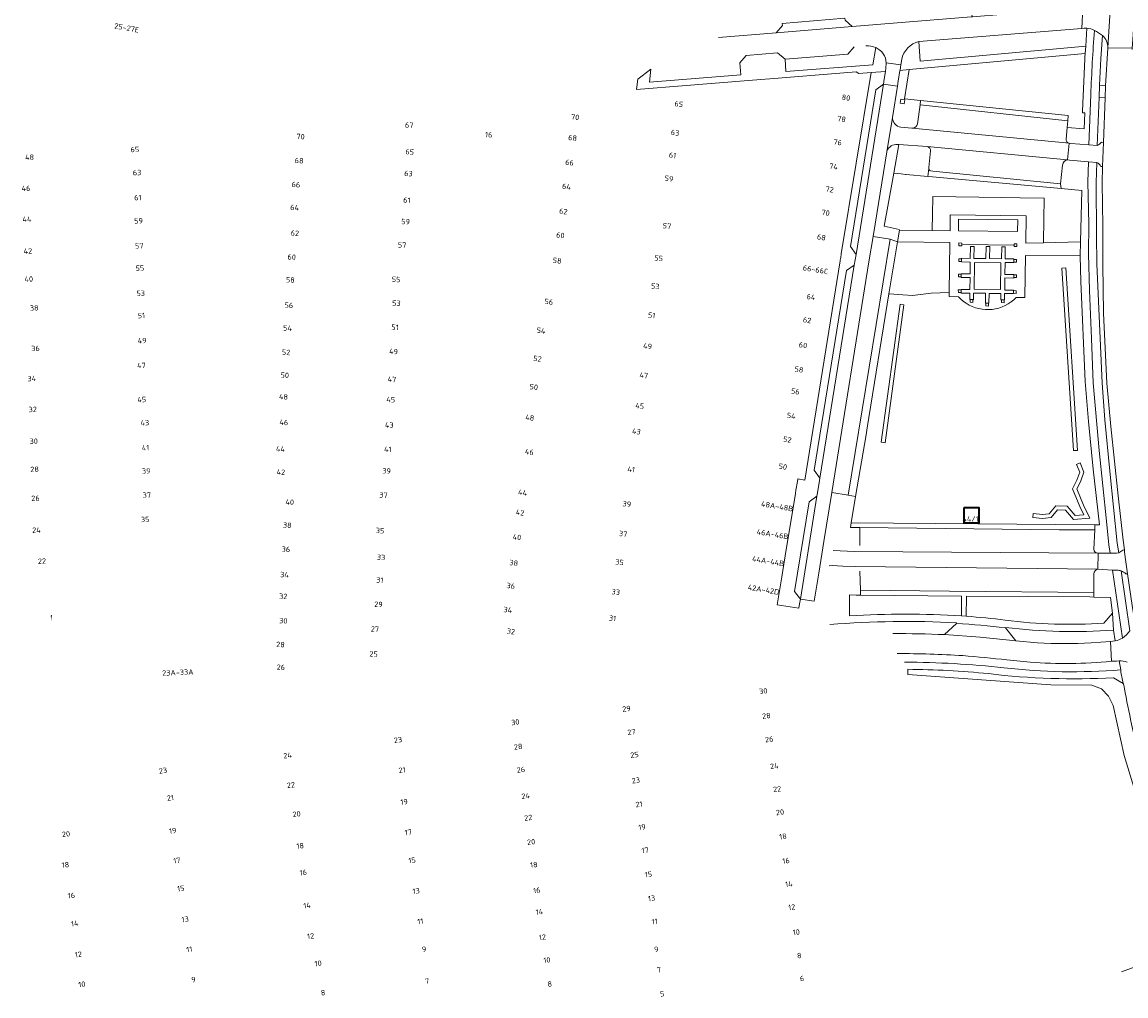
# Model space of a CAD drawing. Extents: x 150256 to 156914, y 461459 to 469481.
# Tile 48 of 256: x 152696 to 152973, y 463663 to 463907. Entities that reach past the tile are written whole.
import ezdxf
from ezdxf.enums import TextEntityAlignment as Align

# ---------------------------------------------------------------- set-up
doc = ezdxf.new("R2010")
doc.units = 0
doc.header["$LTSCALE"] = 0.75
for name, color, linetype, lineweight in [('B-RO-GR-BEPLANTING_CULTUUR_BODEMBEDEKKER-GV', 251, 'CONTINUOUS', 18), ('B-RO-GR-BEPLANTING_CULTUUR_HEESTERS-GV', 251, 'CONTINUOUS', 18), ('B-RO-GR-BEPLANTING_CULTUUR_ROOS-GV', 251, 'CONTINUOUS', 18), ('B-RO-GR-GROENVOORZIENING-GV', 251, 'CONTINUOUS', 18), ('B-RO-IE-TERREINAFSCHEIDING_KUNSTMATIG_HEKWERK-G', 251, 'IE-TERREINAFSCHEIDING-KUNSTMATIG', 18), ('B-RO-OG-BEBOUWING-GV', 6, 'CONTINUOUS', 35), ('B-RO-OG-BEBOUWING-T18', 1, 'CONTINUOUS', 18), ('B-RO-OG-TERREIN_CULTUURSCHEIDING-GV', 251, 'CONTINUOUS', 18), ('B-RO-OG-TERREIN_ONBEGROEID-GV', 251, 'CONTINUOUS', 18), ('B-RO-VH-VERHARDING_ASFALT-GV', 251, 'CONTINUOUS', 18), ('B-RO-VH-VERHARDING_BETONSTRAATSTEEN-GV', 251, 'CONTINUOUS', 18), ('B-RO-VH-VERHARDING_STRAATBAKSTEEN-GV', 251, 'CONTINUOUS', 18), ('B-RO-VH-VERHARDING_TEGEL-GV', 251, 'CONTINUOUS', 18)]:
    doc.layers.add(name, color=color, linetype=linetype, lineweight=lineweight)
doc.styles.add('NLCS-ISO-M200-T18', font='NLCS-ISO.ttf', dxfattribs={"height": 360})
doc.linetypes.add('IE-TERREINAFSCHEIDING-KUNSTMATIG', pattern='A,4,[82,NLCS.SHX,S=0.75,R=90,X=0,Y=0],4,-2', length=10)

msp = doc.modelspace()

# ---------------------------------------------------------------- linework, layer by layer
at = {"layer": 'B-RO-GR-BEPLANTING_CULTUUR_BODEMBEDEKKER-GV'}
for points in [[(152962.916, 463899.603), (152918.652, 463895.561), (152917.484, 463888.163), (152921.526, 463887.751)], [(152921.526, 463887.751), (152958.671, 463883.966), (152958.552, 463882.616), (152958.407, 463880.974), (152962.67, 463880.612), (152962.828, 463884.659), (152962.22, 463884.683)]]:
    msp.add_lwpolyline(points, dxfattribs=at)
msp.add_lwpolyline([(152962.22, 463884.683, -0.0038852), (152962.916, 463899.603)], format="xyb", dxfattribs=at)
at = {"layer": 'B-RO-GR-BEPLANTING_CULTUUR_HEESTERS-GV'}
msp.add_lwpolyline([(152924.44, 463855.084), (152924.444, 463855.326), (152924.51, 463859.08), (152924.588, 463863.605), (152941.942, 463863.39), (152946.573, 463863.32), (152952.587, 463863.241), (152952.53, 463857.804), (152952.473, 463852.183), (152952.471, 463851.967), (152961.711, 463852.206), (152962.064, 463865.124), (152956.886, 463865.6), (152924.547, 463868.573), (152923.393, 463868.679), (152917.876, 463869.187), (152917.77, 463869.197), (152916.663, 463869.299), (152914.788, 463869.471), (152913.508, 463862.128), (152912.393, 463856.167), (152916.169, 463855.319), (152916.22, 463855.2)], close=True, dxfattribs=at)
for points in [[(152938.592, 463743.624, 0.0217051), (152918.32, 463744.724)], [(152970.051, 463742.598, -0.0429775), (152938.592, 463743.624)], [(152976.441, 463723.174, -0.0177298), (152972.562, 463741.044)]]:
    msp.add_lwpolyline(points, format="xyb", dxfattribs=at)
for points in [[(152918.32, 463744.724), (152918.326, 463743.422), (152954.307, 463740.794), (152964.599, 463740.736), (152966.979, 463739.775), (152968.8, 463737.931), (152969.972, 463735.612), (152972.73, 463723.028), (152980.26, 463698.323), (152987.522, 463674.433)], [(152972.562, 463741.044), (152972.429, 463741.126), (152970.051, 463742.598)]]:
    msp.add_lwpolyline(points, dxfattribs=at)
at = {"layer": 'B-RO-GR-BEPLANTING_CULTUUR_ROOS-GV'}
msp.add_lwpolyline([(152952.471, 463851.967), (152952.473, 463852.183), (152952.53, 463857.804), (152952.587, 463863.241), (152946.573, 463863.32), (152941.942, 463863.39), (152924.588, 463863.605), (152924.51, 463859.08), (152924.444, 463855.326), (152924.44, 463855.084), (152928.94, 463855.02), (152929.01, 463859.05), (152948.04, 463858.8), (152947.97, 463851.85)], close=True, dxfattribs=at)
at = {"layer": 'B-RO-GR-GROENVOORZIENING-GV'}
for points in [[(152917.587, 463887.936), (152916.6, 463888.097), (152916.438, 463887.11), (152917.425, 463886.949)], [(152931.87, 463851.21), (152931.88, 463851.92), (152931.19, 463851.94), (152931.18, 463851.22)], [(152945.76, 463851.71), (152945.07, 463851.71), (152945.07, 463851.05), (152945.76, 463851.04)], [(152931.82, 463847.3), (152931.82, 463847.99), (152931.13, 463847.99), (152931.13, 463847.3)], [(152944.97, 463847.78), (152944.98, 463847.13), (152945.67, 463847.14), (152945.66, 463847.79)], [(152931.78, 463843.41), (152931.78, 463844.09), (152931.09, 463844.09), (152931.09, 463843.41)], [(152944.94, 463843.9), (152944.94, 463843.22), (152945.63, 463843.22), (152945.63, 463843.9)], [(152931.7, 463840.19), (152931.01, 463840.16), (152931.04, 463839.45), (152931.73, 463839.47)], [(152944.874, 463839.29), (152945.56, 463839.26), (152945.59, 463839.94), (152944.9, 463839.97)], [(152934.69, 463837.69), (152934.02, 463837.71), (152933.99, 463837.03), (152934.66, 463837)], [(152938.61, 463836.77), (152937.92, 463836.78), (152937.91, 463836.09), (152938.6, 463836.08)], [(152942.54, 463837.61), (152941.85, 463837.62), (152941.84, 463836.93), (152942.53, 463836.92)]]:
    msp.add_lwpolyline(points, close=True, dxfattribs=at)
msp.add_lwpolyline([(152923.172, 463876.175), (152916.047, 463876.694), (152914.788, 463869.471), (152916.663, 463869.299), (152917.77, 463869.197), (152917.876, 463869.187), (152923.393, 463868.679), (152923.62, 463870.645), (152923.649, 463870.896), (152924.067, 463875.08)], dxfattribs=at)
msp.add_lwpolyline([(152924.067, 463875.08, 0.400995), (152923.172, 463876.175)], format="xyb", dxfattribs=at)
at = {"layer": 'B-RO-IE-TERREINAFSCHEIDING_KUNSTMATIG_HEKWERK-G'}
for points in [[(152932.155, 463851.516), (152944.915, 463851.35)], [(152972.73, 463723.028), (152969.972, 463735.612), (152968.8, 463737.931), (152966.979, 463739.775), (152964.599, 463740.736), (152954.307, 463740.794), (152918.326, 463743.422)], [(152972.077, 463668.64), (152979.847, 463671.463), (152987.522, 463674.433), (152980.26, 463698.323), (152972.73, 463723.028)]]:
    msp.add_lwpolyline(points, dxfattribs=at)
at = {"layer": 'B-RO-OG-BEBOUWING-GV'}
msp.add_lwpolyline([(152932.434, 463785.305), (152932.422, 463781.539), (152936.292, 463781.527), (152936.304, 463785.293)], close=True, dxfattribs=at)
at = {"layer": 'B-RO-OG-TERREIN_CULTUURSCHEIDING-GV'}
for points in [[(152870.712, 463903.592), (152885.266, 463904.771), (152886.798, 463906.631), (152886.723, 463907.142), (152902.526, 463908.463), (152902.546, 463907.939), (152904.375, 463906.364), (152934.242, 463908.773), (152934.555, 463908.798), (152934.462, 463909.193), (152934.335, 463909.579), (152934.174, 463909.951), (152933.98, 463910.308), (152933.755, 463910.646), (152933.501, 463910.963)], [(152967.268, 463904.082), (152966.875, 463898.324), (152966.544, 463891.592), (152968.015, 463891.496), (152968.586, 463900.999)], [(152904.82, 463901.288), (152903.231, 463899.427), (152887.481, 463898.149), (152887.703, 463895.056), (152909.537, 463896.753), (152910.282, 463901.102)], [(152966.425, 463888.544), (152965.922, 463876.445)], [(152967.01, 463877.252), (152967.492, 463877.24), (152967.903, 463888.477), (152966.425, 463888.544)], [(152965.872, 463872.19), (152965.696, 463867.125), (152965.744, 463853.878), (152965.877, 463846.732), (152967.146, 463816.717), (152967.862, 463807.455), (152969.12, 463794.557), (152970.97, 463776.473), (152971.34, 463774.012)], [(152972.783, 463774.742), (152972.502, 463777.209), (152971.195, 463788.381), (152969.369, 463805.778), (152968.396, 463816.65), (152967.555, 463834.278), (152967.335, 463846.545), (152967.336, 463856.279), (152967.208, 463866.986), (152967.292, 463871.183), (152966.854, 463871.206)], [(152972.395, 463774.709), (152972.783, 463774.742)], [(152971.959, 463769.496), (152974.15, 463754.393)], [(152975.164, 463758.127), (152974.743, 463760.732), (152973.571, 463768.766), (152973.118, 463768.734)], [(152931.864, 463763.151), (152906.42, 463763.383), (152905.346, 463763.393), (152903.679, 463763.464), (152903.667, 463758.182)], [(152931.839, 463758.169), (152931.864, 463763.151)], [(152967.584, 463756.304), (152969.761, 463758.815), (152969.316, 463762.781), (152965.09, 463762.88), (152964.077, 463762.904), (152933.103, 463763.14), (152933.034, 463758.064)], [(152927.541, 463753.43), (152930.552, 463756.234)], [(152930.552, 463756.234), (152930.557, 463756.421)], [(152942.905, 463755.256), (152942.853, 463755.114), (152945.509, 463751.9)], [(152964.456, 463751.393), (152969.249, 463751.751), (152970.481, 463751.849), (152970.038, 463754.585)], [(152945.509, 463751.9), (152950.957, 463751.396)], [(152949.052, 463746.504), (152943.246, 463747.087)], [(152971.853, 463744.571), (152971.437, 463746.861), (152970.751, 463746.8), (152969.497, 463746.731)]]:
    msp.add_lwpolyline(points, dxfattribs=at)
for points in [[(152962.046, 463905.898), (152921.099, 463902.625), (152921.461, 463897.642), (152959.352, 463901.13), (152963.038, 463901.399), (152963.352, 463905.934), (152962.631, 463905.946)], [(152899.196, 463789.177), (152903.299, 463788.513), (152913.869, 463852.88), (152909.604, 463853.604), (152908.566, 463847.177)], [(152913.591, 463839.156), (152913.749, 463839.146), (152917.05, 463838.93), (152919.48, 463838.73), (152924.17, 463839.3), (152928.743, 463839.46), (152928.9, 463852.05), (152915.73, 463852.21)], [(152965.375, 463781.084), (152966.536, 463781.077), (152964.896, 463795.089), (152963.751, 463807.064), (152962.922, 463817.131), (152961.8, 463842.233), (152961.631, 463848.724), (152947.884, 463848.811), (152947.77, 463838.2), (152945.602, 463838.23), (152944.976, 463837.632), (152944.306, 463837.094), (152943.592, 463836.616), (152942.839, 463836.201), (152942.053, 463835.853), (152941.24, 463835.573), (152940.407, 463835.365), (152939.558, 463835.229), (152938.7, 463835.166), (152937.841, 463835.178), (152936.986, 463835.264), (152936.141, 463835.423), (152935.313, 463835.654), (152934.508, 463835.956), (152933.732, 463836.326), (152932.991, 463836.762), (152932.29, 463837.259), (152931.635, 463837.815), (152931.03, 463838.426), (152928.73, 463838.44), (152928.743, 463839.46), (152924.17, 463839.3), (152919.48, 463838.73), (152917.05, 463838.93), (152913.749, 463839.146), (152913.591, 463839.156), (152908.073, 463805.48), (152907.824, 463803.666), (152905.216, 463788.19), (152904.099, 463781.561), (152935.912, 463781.27)], [(152957.069, 463845.613), (152958.067, 463845.677), (152961.012, 463799.772), (152960.014, 463799.708)], [(152957.069, 463845.613), (152960.014, 463799.708), (152961.012, 463799.772), (152958.067, 463845.677)], [(152911.631, 463801.832), (152916.367, 463836.51), (152917.358, 463836.375), (152912.628, 463801.696)], [(152911.631, 463801.832), (152912.628, 463801.696), (152917.358, 463836.375), (152916.367, 463836.51)], [(152949.85, 463783.88), (152949.745, 463782.885), (152952.173, 463782.63), (152954.382, 463782.885), (152955.994, 463784.836), (152957.945, 463784.751), (152959.982, 463782.376), (152964.054, 463782.715), (152962.527, 463786.024), (152960.83, 463790.096), (152961.763, 463791.877), (152962.611, 463794.338), (152961.654, 463796.622), (152960.731, 463796.235), (152961.542, 463794.303), (152960.842, 463792.275), (152959.726, 463790.144), (152961.611, 463785.622), (152962.547, 463783.593), (152960.408, 463783.415), (152958.422, 463785.731), (152955.54, 463785.857), (152953.868, 463783.832), (152952.168, 463783.636)], [(152949.85, 463783.88), (152952.168, 463783.636), (152953.868, 463783.832), (152955.54, 463785.857), (152958.422, 463785.731), (152960.408, 463783.415), (152962.547, 463783.593), (152961.611, 463785.622), (152959.726, 463790.144), (152960.842, 463792.275), (152961.542, 463794.303), (152960.731, 463796.235), (152961.654, 463796.622), (152962.611, 463794.338), (152961.763, 463791.877), (152960.83, 463790.096), (152962.527, 463786.024), (152964.054, 463782.715), (152959.982, 463782.376), (152957.945, 463784.751), (152955.994, 463784.836), (152954.382, 463782.885), (152952.173, 463782.63), (152949.745, 463782.885)], [(152932.434, 463785.305), (152936.304, 463785.293), (152936.292, 463781.527), (152932.422, 463781.539)]]:
    msp.add_lwpolyline(points, close=True, dxfattribs=at)
for points in [[(152968.586, 463900.999, 0.2205991), (152967.268, 463904.082)], [(152910.282, 463901.102, 0.1066145), (152907.788, 463901.502)], [(152965.922, 463876.445, 0.1080724), (152967.01, 463877.252)], [(152966.854, 463871.206, 0.1342827), (152965.872, 463872.19)], [(152971.34, 463774.012, 0.0844478), (152972.395, 463774.709)], [(152973.118, 463768.734, 0.0983801), (152971.959, 463769.496)], [(152903.667, 463758.182, -0.0284325), (152931.839, 463758.169)], [(152930.557, 463756.421, 0.0328081), (152898.766, 463755.972)], [(152933.034, 463758.064, -0.014978), (152942.783, 463757.076)], [(152942.783, 463757.076, 0.0470957), (152967.584, 463756.304)], [(152914.591, 463753.704, -0.0106549), (152927.541, 463753.43)], [(152970.038, 463754.585, -0.0492757), (152942.905, 463755.256)], [(152950.957, 463751.396, 0.0322246), (152964.456, 463751.393)], [(152932.145, 463748.17, 0.0137208), (152915.674, 463748.692)], [(152943.246, 463747.087, 0.0078416), (152932.145, 463748.17)], [(152917.528, 463746.542, -0.0259647), (152942.483, 463745.084)], [(152942.483, 463745.084, 0.0480418), (152971.853, 463744.571)], [(152969.497, 463746.731, -0.0425039), (152949.052, 463746.504)]]:
    msp.add_lwpolyline(points, format="xyb", dxfattribs=at)
at = {"layer": 'B-RO-OG-TERREIN_ONBEGROEID-GV'}
msp.add_lwpolyline([(152935.08, 463847), (152935.01, 463840.36), (152941.61, 463840.27), (152941.71, 463846.91)], close=True, dxfattribs=at)
at = {"layer": 'B-RO-VH-VERHARDING_ASFALT-GV'}
for points in [[(152970.075, 463924.231), (152970.044, 463922.705), (152969.594, 463916.762), (152969.192, 463910.477), (152968.586, 463900.999), (152974.755, 463900.899), (152974.888, 463903.112), (152975.793, 463917.576), (152976.051, 463922.04), (152976.276, 463925.032)], [(152974.739, 463900.637), (152974.755, 463900.899), (152968.586, 463900.999), (152968.015, 463891.496), (152967.903, 463888.477), (152967.492, 463877.24), (152967.292, 463871.183), (152967.208, 463866.986), (152967.336, 463856.279), (152967.335, 463846.545), (152967.555, 463834.278), (152968.396, 463816.65), (152969.369, 463805.778), (152971.195, 463788.381), (152972.502, 463777.209), (152972.783, 463774.742)], [(152972.783, 463774.742), (152972.832, 463774.182), (152973.571, 463768.766), (152974.743, 463760.732), (152975.164, 463758.127), (152978.169, 463743.252), (152978.398, 463742.127)]]:
    msp.add_lwpolyline(points, dxfattribs=at)
at = {"layer": 'B-RO-VH-VERHARDING_BETONSTRAATSTEEN-GV'}
for points in [[(152968.586, 463900.999), (152969.192, 463910.477), (152969.594, 463916.762)], [(152963.687, 463911.347), (152962.354, 463911.091), (152962.046, 463905.898), (152962.631, 463905.946), (152963.352, 463905.934)], [(152958.407, 463880.974), (152958.552, 463882.616), (152921.393, 463886.707), (152920.792, 463881.926)], [(152914.449, 463883.5), (152913.039, 463874.834)], [(152915.28, 463876.68), (152916.045, 463876.694), (152916.047, 463876.694), (152923.172, 463876.175), (152958.488, 463872.847), (152958.854, 463877.005), (152919.447, 463880.787), (152919.309, 463880.794), (152916.612, 463881.038)], [(152919.447, 463880.787), (152958.854, 463877.005)], [(152958.146, 463878.021), (152958.407, 463880.974)], [(152958.488, 463872.847), (152923.172, 463876.175)], [(152924.067, 463875.08), (152923.649, 463870.896), (152923.62, 463870.645)], [(152958.854, 463877.005), (152958.488, 463872.847), (152958.958, 463872.769), (152963.74, 463872.35), (152965.872, 463872.19)], [(152965.922, 463876.445), (152963.814, 463876.596), (152959.282, 463876.969), (152958.854, 463877.005)], [(152966.854, 463871.206), (152967.292, 463871.183), (152967.492, 463877.24), (152967.01, 463877.252)], [(152924.018, 463870.061), (152924.588, 463870.004), (152956.752, 463866.793), (152957.243, 463871.518)], [(152965.315, 463779.805), (152956.355, 463779.831), (152906.257, 463780.356), (152906.289, 463775.815)], [(152965.084, 463774.901), (152965.315, 463779.805)], [(152898.544, 463770.745), (152899.32, 463770.784), (152902.01, 463770.695), (152905.094, 463770.593), (152966.113, 463769.862), (152966.164, 463773.918), (152966.054, 463773.919), (152966.043, 463773.92), (152904.87, 463774.38), (152904.845, 463774.38), (152899.529, 463774.635)], [(152904.87, 463774.38), (152966.043, 463773.92)], [(152969.197, 463773.939), (152966.678, 463773.928), (152966.164, 463773.918), (152966.113, 463769.862), (152969.774, 463769.663), (152970.918, 463769.648)], [(152973.118, 463768.734), (152973.571, 463768.766), (152972.832, 463774.182), (152972.783, 463774.742), (152972.395, 463774.709)], [(152966.113, 463769.862), (152905.094, 463770.593)], [(152906.307, 463769.359), (152906.396, 463764.637), (152928.78, 463764.347), (152965.096, 463763.999), (152965.122, 463768.731)], [(152930.552, 463756.234), (152927.541, 463753.43)], [(152927.541, 463753.43), (152936.538, 463752.819), (152945.509, 463751.9), (152942.853, 463755.114)], [(152970.481, 463751.849), (152969.249, 463751.751), (152969.497, 463746.731), (152970.751, 463746.8), (152971.437, 463746.861)]]:
    msp.add_lwpolyline(points, dxfattribs=at)
for points in [[(152963.352, 463905.934, -0.1202378), (152965.223, 463905.409)], [(152965.223, 463905.409, -0.0740655), (152967.268, 463904.082)], [(152967.268, 463904.082, -0.2205991), (152968.586, 463900.999)], [(152916.612, 463881.038, -0.3479056), (152914.449, 463883.5)], [(152920.792, 463881.926, -0.3711602), (152919.447, 463880.787)], [(152958.854, 463877.005, -0.3700715), (152958.146, 463878.021)], [(152913.039, 463874.834, -0.3300855), (152915.28, 463876.68)], [(152923.172, 463876.175, -0.400995), (152924.067, 463875.08)], [(152967.01, 463877.252, -0.1080724), (152965.922, 463876.445)], [(152957.243, 463871.518, -0.3815068), (152958.488, 463872.847)], [(152923.62, 463870.645, 0.2810075), (152924.018, 463870.061)], [(152965.872, 463872.19, -0.1342827), (152966.854, 463871.206)], [(152966.043, 463773.92, -0.3804102), (152965.084, 463774.901)], [(152971.34, 463774.012, -0.046191), (152969.197, 463773.939)], [(152972.395, 463774.709, -0.0844478), (152971.34, 463774.012)], [(152965.122, 463768.731, -0.4127321), (152966.113, 463769.862)], [(152970.918, 463769.648, -0.0595509), (152971.959, 463769.496)], [(152971.959, 463769.496, -0.0983801), (152973.118, 463768.734)], [(152942.853, 463755.114, 0.0178918), (152930.552, 463756.234)], [(152974.15, 463754.393, -0.0949773), (152972.305, 463752.574)], [(152972.305, 463752.574, -0.0466412), (152970.481, 463751.849)], [(152971.437, 463746.861, -0.0651005), (152973.449, 463746.552)]]:
    msp.add_lwpolyline(points, format="xyb", dxfattribs=at)
msp.add_lwpolyline([(152912.212, 463891.88), (152910.279, 463890.447), (152903.9, 463851.067), (152905.313, 463849.077)], close=True, dxfattribs=at)
at = {"layer": 'B-RO-VH-VERHARDING_STRAATBAKSTEEN-GV'}
for points in [[(152921.099, 463902.625), (152962.046, 463905.898), (152962.354, 463911.091), (152960.675, 463910.898), (152949.524, 463910.014), (152947.405, 463909.82), (152942.735, 463909.454), (152934.555, 463908.798), (152934.242, 463908.773), (152904.375, 463906.364), (152885.266, 463904.771)], [(152910.282, 463901.102), (152909.537, 463896.753), (152887.703, 463895.056), (152887.481, 463898.149), (152885.581, 463899.738), (152877.689, 463899.111), (152876.083, 463897.246), (152876.33, 463894.218), (152853.369, 463892.346), (152853.734, 463895.623)], [(152912.913, 463897.208), (152916.594, 463896.72), (152916.806, 463898.148)], [(152853.734, 463895.623), (152850.44, 463893.147), (152850.149, 463890.552), (152855.286, 463890.955), (152857.414, 463891.127), (152881.356, 463893.016), (152883.656, 463893.228), (152905.363, 463894.983), (152906.034, 463894.581), (152909.123, 463894.813), (152912.703, 463895.08), (152912.836, 463895.935), (152912.913, 463897.208)], [(152945.509, 463751.9), (152936.538, 463752.819), (152927.541, 463753.43)], [(152950.957, 463751.396), (152945.509, 463751.9)], [(152969.497, 463746.731), (152969.249, 463751.751), (152964.456, 463751.393)], [(152943.246, 463747.087), (152949.052, 463746.504)]]:
    msp.add_lwpolyline(points, dxfattribs=at)
for points in [[(152907.788, 463901.502, -0.1066145), (152910.282, 463901.102)], [(152912.913, 463897.208, 0.2785045), (152910.282, 463901.102)], [(152910.282, 463901.102, -0.2785045), (152912.913, 463897.208)], [(152916.806, 463898.148, -0.2878018), (152921.099, 463902.625)], [(152927.541, 463753.43, 0.0106549), (152914.591, 463753.704)], [(152964.456, 463751.393, -0.0322246), (152950.957, 463751.396)], [(152915.674, 463748.692, -0.0137208), (152932.145, 463748.17)], [(152932.145, 463748.17, -0.0078416), (152943.246, 463747.087)], [(152949.052, 463746.504, 0.0425039), (152969.497, 463746.731)]]:
    msp.add_lwpolyline(points, format="xyb", dxfattribs=at)
for points in [[(152888.91, 463781.783), (152887.778, 463774.886), (152886.644, 463767.98), (152885.487, 463760.931), (152890.945, 463760.071), (152891.117, 463761.16), (152891.326, 463762.369), (152889.866, 463764.319), (152893.516, 463786.819), (152895.481, 463788.242), (152895.558, 463788.683), (152896.035, 463791.633), (152896.228, 463792.791), (152894.802, 463794.77), (152902.914, 463845.032), (152904.881, 463846.393), (152905.097, 463847.738), (152905.313, 463849.077), (152903.9, 463851.067), (152910.279, 463890.447), (152912.212, 463891.88), (152912.401, 463893.136), (152912.703, 463895.08), (152909.123, 463894.813), (152901.595, 463849.208), (152901.578, 463849.107), (152901.455, 463848.271), (152901.358, 463847.634), (152901.337, 463847.474), (152892.44, 463792.3), (152890.698, 463792.579), (152890.681, 463792.578), (152890.581, 463791.966), (152890.22, 463789.763), (152890.077, 463788.893)], [(152912.212, 463891.88), (152915.741, 463891.389), (152915.92, 463892.658), (152916.357, 463895.351), (152916.376, 463895.465), (152916.594, 463896.72), (152912.913, 463897.208), (152912.836, 463895.935), (152912.703, 463895.08), (152912.401, 463893.136)], [(152908.566, 463847.177), (152909.604, 463853.604), (152910.102, 463856.679), (152913.039, 463874.834), (152914.449, 463883.5), (152915.741, 463891.389), (152912.212, 463891.88), (152905.313, 463849.077), (152905.097, 463847.738), (152904.881, 463846.393), (152896.228, 463792.791), (152896.035, 463791.633), (152895.558, 463788.683), (152895.481, 463788.242), (152891.326, 463762.369), (152894.787, 463761.834), (152895.94, 463768.899), (152897.204, 463776.839), (152897.203, 463776.853), (152899.196, 463789.177)], [(152915.73, 463852.21), (152928.9, 463852.05), (152928.743, 463839.46), (152928.73, 463838.44), (152931.03, 463838.426), (152931.635, 463837.815), (152932.29, 463837.259), (152932.991, 463836.762), (152933.732, 463836.326), (152934.508, 463835.956), (152935.313, 463835.654), (152936.141, 463835.423), (152936.986, 463835.264), (152937.841, 463835.178), (152938.7, 463835.166), (152939.558, 463835.229), (152940.407, 463835.365), (152941.24, 463835.573), (152942.053, 463835.853), (152942.839, 463836.201), (152943.592, 463836.616), (152944.306, 463837.094), (152944.976, 463837.632), (152945.602, 463838.23), (152947.77, 463838.2), (152947.884, 463848.811), (152961.631, 463848.724), (152961.711, 463852.206), (152952.471, 463851.967), (152947.97, 463851.85), (152948.04, 463858.8), (152929.01, 463859.05), (152928.94, 463855.02), (152924.44, 463855.084), (152916.22, 463855.2)], [(152945.95, 463857.76), (152945.92, 463854.79), (152931.04, 463855), (152931.08, 463857.95)], [(152931.73, 463839.47), (152931.04, 463839.45), (152931.01, 463840.16), (152931.7, 463840.19), (152931.7, 463840.27), (152933.94, 463840.24), (152933.98, 463843.24), (152931.78, 463843.27), (152931.78, 463843.41), (152931.09, 463843.41), (152931.09, 463844.09), (152931.78, 463844.09), (152931.78, 463844.18), (152934, 463844.15), (152934.03, 463847.15), (152931.82, 463847.18), (152931.82, 463847.3), (152931.13, 463847.3), (152931.13, 463847.99), (152931.82, 463847.99), (152931.82, 463848.09), (152934.04, 463848.06), (152934.09, 463851.08), (152934.99, 463851.08), (152934.96, 463848.05), (152937.96, 463848.01), (152938.06, 463851.01), (152938.91, 463851.02), (152938.88, 463848.01), (152941.88, 463847.97), (152941.93, 463850.98), (152942.82, 463850.97), (152942.78, 463847.95), (152944.97, 463847.92), (152944.97, 463847.78), (152945.66, 463847.79), (152945.67, 463847.14), (152944.98, 463847.13), (152944.98, 463847.01), (152942.76, 463847.04), (152942.75, 463844.04), (152944.94, 463844.01), (152944.94, 463843.9), (152945.63, 463843.9), (152945.63, 463843.22), (152944.94, 463843.22), (152944.94, 463843.1), (152942.72, 463843.13), (152942.68, 463840.11), (152944.9, 463840.08), (152944.9, 463839.97), (152945.59, 463839.94), (152945.56, 463839.26), (152944.874, 463839.29), (152944.87, 463839.19), (152942.66, 463839.22), (152942.63, 463837.61), (152942.54, 463837.61), (152942.53, 463836.92), (152941.84, 463836.93), (152941.85, 463837.62), (152941.73, 463837.62), (152941.75, 463839.22), (152938.75, 463839.27), (152938.71, 463836.77), (152938.61, 463836.77), (152938.6, 463836.08), (152937.91, 463836.09), (152937.92, 463836.78), (152937.84, 463836.78), (152937.86, 463839.28), (152934.83, 463839.31), (152934.81, 463837.68), (152934.69, 463837.69), (152934.66, 463837), (152933.99, 463837.03), (152934.02, 463837.71), (152933.91, 463837.72), (152933.93, 463839.32), (152931.73, 463839.35)], [(152931.87, 463851.21), (152931.18, 463851.22), (152931.19, 463851.94), (152931.88, 463851.92)], [(152945.76, 463851.71), (152945.76, 463851.04), (152945.07, 463851.05), (152945.07, 463851.71)]]:
    msp.add_lwpolyline(points, close=True, dxfattribs=at)
at = {"layer": 'B-RO-VH-VERHARDING_TEGEL-GV'}
for points in [[(152963.352, 463905.934), (152963.038, 463901.399), (152962.916, 463899.603)], [(152966.425, 463888.544), (152966.544, 463891.592), (152966.875, 463898.324), (152967.268, 463904.082)], [(152962.916, 463899.603), (152963.038, 463901.399), (152959.352, 463901.13), (152921.461, 463897.642), (152921.099, 463902.625)], [(152916.806, 463898.148), (152916.594, 463896.72), (152916.376, 463895.465), (152916.357, 463895.351), (152918.652, 463895.561), (152962.916, 463899.603)], [(152920.792, 463881.926), (152921.393, 463886.707), (152921.526, 463887.751), (152917.484, 463888.163), (152918.652, 463895.561), (152916.357, 463895.351), (152915.92, 463892.658), (152915.741, 463891.389), (152914.449, 463883.5)], [(152958.854, 463877.005), (152959.282, 463876.969), (152963.814, 463876.596), (152964.333, 463889.301)], [(152964.333, 463889.301), (152963.814, 463876.596), (152965.922, 463876.445), (152966.425, 463888.544)], [(152962.22, 463884.683), (152962.828, 463884.659), (152962.67, 463880.612), (152958.407, 463880.974)], [(152916.612, 463881.038), (152919.309, 463880.794), (152919.447, 463880.787)], [(152958.407, 463880.974), (152958.146, 463878.021)], [(152913.039, 463874.834), (152910.102, 463856.679), (152909.604, 463853.604), (152913.869, 463852.88), (152915.73, 463852.21), (152916.22, 463855.2), (152916.169, 463855.319), (152912.393, 463856.167), (152913.508, 463862.128), (152914.788, 463869.471), (152916.047, 463876.694), (152916.045, 463876.694), (152915.28, 463876.68)], [(152966.043, 463773.92), (152966.054, 463773.919), (152966.164, 463773.918), (152966.678, 463773.928), (152969.197, 463773.939), (152968.856, 463776.051), (152968.296, 463781.94), (152966.414, 463799.783), (152964.884, 463816.761), (152964.478, 463827.927), (152963.959, 463839.957), (152963.72, 463849.217), (152963.797, 463856.748), (152963.59, 463867.203), (152963.74, 463872.35), (152958.958, 463872.769), (152958.488, 463872.847)], [(152963.74, 463872.35), (152963.59, 463867.203), (152963.797, 463856.748), (152963.72, 463849.217), (152963.959, 463839.957), (152964.478, 463827.927), (152964.884, 463816.761), (152966.414, 463799.783), (152968.296, 463781.94), (152968.856, 463776.051), (152969.197, 463773.939)], [(152971.34, 463774.012), (152970.97, 463776.473), (152969.12, 463794.557), (152967.862, 463807.455), (152967.146, 463816.717), (152965.877, 463846.732), (152965.744, 463853.878), (152965.696, 463867.125), (152965.872, 463872.19), (152963.74, 463872.35)], [(152923.62, 463870.645), (152923.393, 463868.679), (152924.547, 463868.573), (152956.886, 463865.6), (152956.752, 463866.793), (152924.588, 463870.004), (152924.018, 463870.061)], [(152957.243, 463871.518), (152956.752, 463866.793), (152956.886, 463865.6), (152962.064, 463865.124), (152961.711, 463852.206), (152961.631, 463848.724), (152961.8, 463842.233), (152962.922, 463817.131), (152963.751, 463807.064), (152964.896, 463795.089), (152966.536, 463781.077), (152965.375, 463781.084), (152965.315, 463779.805), (152965.084, 463774.901)], [(152972.305, 463752.574), (152969.774, 463769.663), (152966.113, 463769.862)], [(152970.918, 463769.648), (152969.774, 463769.663), (152972.305, 463752.574)], [(152965.122, 463768.731), (152965.096, 463763.999), (152965.09, 463762.88), (152969.316, 463762.781), (152969.761, 463758.815), (152970.038, 463754.585), (152970.481, 463751.849)], [(152974.15, 463754.393), (152971.959, 463769.496)], [(152970.038, 463754.585), (152969.761, 463758.815), (152967.584, 463756.304)], [(152930.557, 463756.421), (152930.552, 463756.234)], [(152933.034, 463758.064), (152931.839, 463758.169)], [(152942.853, 463755.114), (152942.905, 463755.256)], [(152971.437, 463746.861), (152971.853, 463744.571), (152971.882, 463743.978), (152972.268, 463741.969), (152972.429, 463741.126), (152972.562, 463741.044)], [(152970.051, 463742.598), (152972.429, 463741.126), (152972.268, 463741.969), (152971.882, 463743.978), (152971.853, 463744.571)]]:
    msp.add_lwpolyline(points, dxfattribs=at)
for points in [[(152965.223, 463905.409, 0.1202378), (152963.352, 463905.934)], [(152964.333, 463889.301, -0.0089398), (152965.223, 463905.409)], [(152965.223, 463905.409, 0.0089398), (152964.333, 463889.301)], [(152967.268, 463904.082, 0.0740655), (152965.223, 463905.409)], [(152921.099, 463902.625, 0.2878018), (152916.806, 463898.148)], [(152962.916, 463899.603, 0.0038852), (152962.22, 463884.683)], [(152914.449, 463883.5, 0.3479056), (152916.612, 463881.038)], [(152919.447, 463880.787, 0.3711602), (152920.792, 463881.926)], [(152958.146, 463878.021, 0.3700715), (152958.854, 463877.005)], [(152915.28, 463876.68, 0.3300855), (152913.039, 463874.834)], [(152958.488, 463872.847, 0.3815068), (152957.243, 463871.518)], [(152924.018, 463870.061, -0.2810075), (152923.62, 463870.645)], [(152965.084, 463774.901, 0.3804102), (152966.043, 463773.92)], [(152969.197, 463773.939, 0.046191), (152971.34, 463774.012)], [(152966.113, 463769.862, 0.4127321), (152965.122, 463768.731)], [(152971.959, 463769.496, 0.0595509), (152970.918, 463769.648)], [(152931.839, 463758.169, 0.0284325), (152903.667, 463758.182)], [(152898.766, 463755.972, -0.0328081), (152930.557, 463756.421)], [(152930.552, 463756.234, -0.0178918), (152942.853, 463755.114)], [(152942.783, 463757.076, 0.014978), (152933.034, 463758.064)], [(152967.584, 463756.304, -0.0470957), (152942.783, 463757.076)], [(152942.905, 463755.256, 0.0492757), (152970.038, 463754.585)], [(152972.305, 463752.574, 0.0949773), (152974.15, 463754.393)], [(152970.481, 463751.849, 0.0466412), (152972.305, 463752.574)], [(152942.483, 463745.084, 0.0259647), (152917.528, 463746.542)], [(152918.32, 463744.724, -0.0217051), (152938.592, 463743.624)], [(152971.853, 463744.571, -0.0480418), (152942.483, 463745.084)], [(152973.449, 463746.552, 0.0651005), (152971.437, 463746.861)], [(152938.592, 463743.624, 0.0429775), (152970.051, 463742.598)], [(152972.562, 463741.044, 0.0177298), (152976.441, 463723.174)]]:
    msp.add_lwpolyline(points, format="xyb", dxfattribs=at)
for points in [[(152966.425, 463888.544), (152967.903, 463888.477), (152968.015, 463891.496), (152966.544, 463891.592)], [(152917.587, 463887.936), (152917.425, 463886.949), (152916.438, 463887.11), (152916.6, 463888.097)], [(152958.552, 463882.616), (152958.671, 463883.966), (152921.526, 463887.751), (152921.393, 463886.707)], [(152945.95, 463857.76), (152931.08, 463857.95), (152931.04, 463855), (152945.92, 463854.79)], [(152913.591, 463839.156), (152915.73, 463852.21), (152913.869, 463852.88), (152903.299, 463788.513), (152905.216, 463788.19), (152907.824, 463803.666), (152908.073, 463805.48)], [(152944.94, 463843.22), (152944.94, 463843.9), (152944.94, 463844.01), (152942.75, 463844.04), (152942.76, 463847.04), (152944.98, 463847.01), (152944.98, 463847.13), (152944.97, 463847.78), (152944.97, 463847.92), (152942.78, 463847.95), (152942.82, 463850.97), (152941.93, 463850.98), (152941.88, 463847.97), (152938.88, 463848.01), (152938.91, 463851.02), (152938.06, 463851.01), (152937.96, 463848.01), (152934.96, 463848.05), (152934.99, 463851.08), (152934.09, 463851.08), (152934.04, 463848.06), (152931.82, 463848.09), (152931.82, 463847.99), (152931.82, 463847.3), (152931.82, 463847.18), (152934.03, 463847.15), (152934, 463844.15), (152931.78, 463844.18), (152931.78, 463844.09), (152931.78, 463843.41), (152931.78, 463843.27), (152933.98, 463843.24), (152933.94, 463840.24), (152931.7, 463840.27), (152931.7, 463840.19), (152931.73, 463839.47), (152931.73, 463839.35), (152933.93, 463839.32), (152933.91, 463837.72), (152934.02, 463837.71), (152934.69, 463837.69), (152934.81, 463837.68), (152934.83, 463839.31), (152937.86, 463839.28), (152937.84, 463836.78), (152937.92, 463836.78), (152938.61, 463836.77), (152938.71, 463836.77), (152938.75, 463839.27), (152941.75, 463839.22), (152941.73, 463837.62), (152941.85, 463837.62), (152942.54, 463837.61), (152942.63, 463837.61), (152942.66, 463839.22), (152944.87, 463839.19), (152944.874, 463839.29), (152944.9, 463839.97), (152944.9, 463840.08), (152942.68, 463840.11), (152942.72, 463843.13), (152944.94, 463843.1)], [(152935.08, 463847), (152941.71, 463846.91), (152941.61, 463840.27), (152935.01, 463840.36)], [(152904.099, 463781.561), (152903.903, 463780.382), (152906.257, 463780.356), (152956.355, 463779.831), (152965.315, 463779.805), (152965.375, 463781.084), (152935.912, 463781.27)], [(152965.09, 463762.88), (152965.096, 463763.999), (152928.78, 463764.347), (152906.396, 463764.637), (152906.42, 463763.383), (152931.864, 463763.151), (152931.839, 463758.169), (152933.034, 463758.064), (152933.103, 463763.14), (152964.077, 463762.904)]]:
    msp.add_lwpolyline(points, close=True, dxfattribs=at)

# ---------------------------------------------------------------- texts
at = {"layer": 'B-RO-OG-BEBOUWING-T18', "style": 'NLCS-ISO-M200-T18'}
for s, rotation, p in [('25-27E', 349.7, (152721.979, 463906.038)), ('80', 350.3, (152902.792, 463888.494)), ('65', 352.5, (152860.769, 463886.88)), ('70', 352.9, (152834.717, 463883.597)), ('78', 350.3, (152901.691, 463883.11)), ('67', 356.6, (152792.996, 463881.586)), ('63', 352.5, (152859.821, 463879.682)), ('70', 356.6, (152765.683, 463878.708)), ('16', 355.5, (152812.984, 463879.173)), ('68', 352.9, (152834.062, 463878.378)), ('76', 350.3, (152900.697, 463877.285)), ('65', 1.7, (152724.03, 463875.454)), ('65', 356.6, (152793.122, 463874.847)), ('48', 1.9, (152697.561, 463873.502)), ('68', 356.6, (152765.329, 463872.655)), ('66', 352.9, (152833.284, 463872.165)), ('61', 352.5, (152859.193, 463873.982)), ('63', 1.7, (152724.578, 463869.646)), ('63', 356.6, (152792.8, 463869.417)), ('74', 350.3, (152899.655, 463871.186)), ('66', 356.7, (152764.518, 463866.622)), ('64', 352.9, (152832.527, 463866.126)), ('59', 352.5, (152858.302, 463868.137)), ('46', 1.7, (152696.662, 463865.682)), ('61', 1.7, (152724.769, 463863.342)), ('72', 350.3, (152898.669, 463865.41)), ('64', 356.7, (152764.181, 463860.855)), ('61', 356.6, (152792.404, 463862.731)), ('44', 1.8, (152696.899, 463857.912)), ('59', 1.7, (152724.945, 463857.509)), ('62', 352.8, (152831.744, 463859.887)), ('70', 350.3, (152897.668, 463859.543)), ('59', 356.6, (152792.083, 463857.301)), ('57', 352.5, (152857.795, 463856.217)), ('62', 356.6, (152764.26, 463854.404)), ('60', 352.9, (152830.992, 463853.889)), ('68', 350.3, (152896.612, 463853.362)), ('42', 1.7, (152697.142, 463849.924)), ('57', 1.7, (152725.135, 463851.195)), ('57', 356.6, (152791.211, 463851.426)), ('60', 356.7, (152763.451, 463848.4)), ('58', 352.9, (152830.191, 463847.497)), ('55', 352.9, (152855.715, 463848.118)), ('55', 1.7, (152725.304, 463845.62)), ('66-66C', 350.6, (152895.14, 463845.237)), ('40', 1.8, (152697.358, 463842.861)), ('58', 356.6, (152763.115, 463842.66)), ('55', 356.6, (152789.709, 463842.776)), ('53', 352.9, (152854.842, 463841.066)), ('53', 1.7, (152725.495, 463839.291)), ('64', 350.6, (152894, 463838.367)), ('38', 1.8, (152698.729, 463835.6)), ('56', 356.7, (152762.741, 463836.273)), ('53', 356.6, (152789.777, 463836.808)), ('56', 352.6, (152828.095, 463837.155)), ('51', 1.7, (152725.664, 463833.694)), ('51', 352.5, (152853.937, 463833.761)), ('62', 350.6, (152893.034, 463832.536)), ('54', 356.6, (152762.405, 463830.542)), ('51', 356.6, (152789.421, 463830.74)), ('54', 352.6, (152826.146, 463829.912)), ('49', 1.7, (152725.854, 463827.387)), ('36', 1.8, (152699.039, 463825.429)), ('52', 356.7, (152762.047, 463824.437)), ('49', 356.6, (152789.064, 463824.653)), ('49', 352.5, (152852.92, 463825.995)), ('60', 350.6, (152891.989, 463826.239)), ('52', 352.6, (152825.23, 463822.84)), ('47', 1.7, (152725.671, 463821.138)), ('50', 356.6, (152761.71, 463818.688)), ('47', 352.5, (152851.961, 463818.663)), ('58', 350.6, (152890.976, 463820.134)), ('34', 1.8, (152698.122, 463817.842)), ('47', 356.6, (152788.65, 463817.629)), ('48', 356.6, (152761.393, 463813.267)), ('50', 352.6, (152824.308, 463815.73)), ('56', 350.6, (152890.061, 463814.616)), ('45', 1.6, (152725.768, 463812.563)), ('45', 356.6, (152788.351, 463812.545)), ('45', 352.5, (152850.955, 463810.98)), ('32', 1.7, (152698.359, 463810.079)), ('48', 352.6, (152823.307, 463808)), ('54', 350.6, (152889.043, 463808.473)), ('43', 1.6, (152726.532, 463806.737)), ('46', 356.7, (152761.472, 463806.816)), ('43', 356.6, (152787.975, 463806.14)), ('30', 1.8, (152698.603, 463802.084)), ('43', 352.5, (152850.112, 463804.54)), ('52', 350.6, (152888.049, 463802.487)), ('41', 1.6, (152726.71, 463800.432)), ('44', 356.7, (152760.624, 463800.137)), ('41', 356.6, (152787.618, 463800.053)), ('46', 352.6, (152823.203, 463799.405)), ('28', 1.8, (152698.819, 463795.021)), ('39', 1.6, (152726.874, 463794.6)), ('42', 356.7, (152760.739, 463794.315)), ('39', 356.6, (152787.299, 463794.623)), ('41', 352.8, (152848.804, 463794.998)), ('50', 350.6, (152886.922, 463795.692)), ('37', 1.6, (152727.045, 463788.535)), ('37', 356.6, (152786.52, 463788.528)), ('44', 352.8, (152821.493, 463789.178)), ('26', 1.8, (152699.041, 463787.738)), ('40', 356.9, (152762.957, 463786.781)), ('39', 352.8, (152847.712, 463786.292)), ('48A-48B', 350.7, (152885.501, 463785.713)), ('42', 352.8, (152820.857, 463784.129)), ('44/1', 359.8, (152934.09, 463782.55)), ('35', 1.6, (152726.619, 463782.417)), ('38', 356.7, (152762.341, 463780.968)), ('24', 1.8, (152699.286, 463779.735)), ('35', 357, (152785.668, 463779.606)), ('40', 352.8, (152820.079, 463777.943)), ('37', 352.8, (152846.77, 463778.794)), ('46A-46B', 350.7, (152884.353, 463778.713)), ('36', 356.8, (152761.998, 463774.917)), ('22', 1.8, (152700.672, 463771.925)), ('33', 356.8, (152785.921, 463772.866)), ('38', 352.8, (152819.265, 463771.481)), ('35', 352.8, (152845.875, 463771.664)), ('44A-44B', 350.7, (152883.239, 463771.928)), ('34', 356.7, (152761.635, 463768.512)), ('31', 356.8, (152785.603, 463767.16)), ('36', 352.8, (152818.539, 463765.712)), ('33', 352.8, (152844.933, 463764.164)), ('42A-42D', 350.7, (152882.061, 463764.753)), ('32', 356.7, (152761.327, 463763.081)), ('29', 356.8, (152785.262, 463761.055)), ('1', 1, (152703.069, 463757.723)), ('34', 352.8, (152817.779, 463759.669)), ('31', 352.8, (152844.105, 463757.568)), ('30', 356.9, (152761.342, 463756.941)), ('27', 357, (152784.367, 463754.839)), ('32', 352.8, (152818.575, 463754.249)), ('28', 356.7, (152760.639, 463750.952)), ('25', 357, (152784.038, 463748.574)), ('23A-33A', 2.4, (152734.834, 463743.92)), ('26', 357.3, (152760.727, 463745.229)), ('30', 7, (152881.999, 463739.258)), ('29', 8, (152847.607, 463734.803)), ('28', 7, (152882.769, 463733.017)), ('30', 6.7, (152819.652, 463731.417)), ('27', 7.6, (152848.859, 463728.943)), ('26', 7, (152883.495, 463727.127)), ('23', 7.7, (152790.175, 463726.968)), ('28', 6.7, (152820.377, 463725.266)), ('24', 6.5, (152762.402, 463723.059)), ('25', 7.6, (152849.626, 463723.21)), ('23', 8, (152731.1, 463719.26)), ('21', 7.7, (152791.203, 463719.39)), ('26', 6.7, (152821.06, 463719.475)), ('24', 7, (152884.767, 463720.394)), ('23', 7.6, (152849.958, 463716.779)), ('22', 6.5, (152763.258, 463715.615)), ('22', 7, (152885.481, 463714.601)), ('21', 8, (152732.953, 463712.395)), ('19', 7.7, (152791.718, 463711.384)), ('24', 6.7, (152822.275, 463712.871)), ('21', 7.6, (152850.761, 463710.774)), ('20', 6.5, (152764.677, 463708.318)), ('20', 7, (152886.2, 463708.771)), ('22', 6.7, (152822.92, 463707.403)), ('19', 7.6, (152851.529, 463705.031)), ('20', 6.8, (152706.714, 463703.284)), ('19', 7.9, (152733.55, 463704.116)), ('17', 7.7, (152792.757, 463703.725)), ('18', 7, (152886.948, 463702.703)), ('18', 6.5, (152765.597, 463700.323)), ('20', 6.7, (152823.64, 463701.305)), ('17', 8, (152734.597, 463696.63)), ('15', 7.7, (152793.712, 463696.684)), ('17', 7.6, (152852.306, 463699.214)), ('16', 7, (152887.703, 463696.576)), ('18', 6.8, (152706.57, 463695.548)), ('18', 6.7, (152824.317, 463695.56)), ('16', 6.5, (152766.367, 463693.628)), ('15', 7.6, (152853.12, 463693.126)), ('15', 7.9, (152735.582, 463689.592)), ('13', 7.7, (152794.757, 463688.982)), ('16', 6.7, (152825.075, 463689.136)), ('14', 7, (152888.426, 463690.716)), ('16', 6.8, (152708.063, 463687.84)), ('13', 7.6, (152853.923, 463687.12)), ('14', 6.5, (152767.323, 463685.319)), ('14', 6.7, (152825.715, 463683.706)), ('12', 7, (152889.145, 463684.884)), ('14', 6.8, (152708.898, 463680.783)), ('13', 8, (152736.666, 463681.838)), ('11', 7.7, (152795.796, 463681.323)), ('11', 7.6, (152854.702, 463681.293)), ('12', 6.5, (152768.21, 463677.604)), ('12', 6.7, (152826.467, 463677.329)), ('10', 7, (152890.308, 463678.598)), ('12', 6.8, (152709.819, 463673.007)), ('11', 8, (152737.722, 463674.287)), ('9', 7.7, (152796.744, 463674.335)), ('10', 6.7, (152827.613, 463671.601)), ('9', 7.6, (152855.105, 463674.317)), ('8', 7, (152891.031, 463672.738)), ('10', 6.5, (152770.1, 463670.754)), ('7', 7.6, (152855.793, 463669.171)), ('9', 8, (152738.783, 463666.701)), ('7', 7.7, (152797.512, 463666.275)), ('6', 7, (152891.742, 463666.966)), ('10', 6.8, (152710.708, 463665.496)), ('8', 6.5, (152771.338, 463663.4)), ('8', 6.7, (152828.323, 463665.577)), ('5', 7.6, (152856.602, 463663.123))]:
    msp.add_text(s, height=1.35, rotation=rotation, dxfattribs=at).set_placement(p, align=Align.MIDDLE)

doc.saveas('drawing.dxf')
